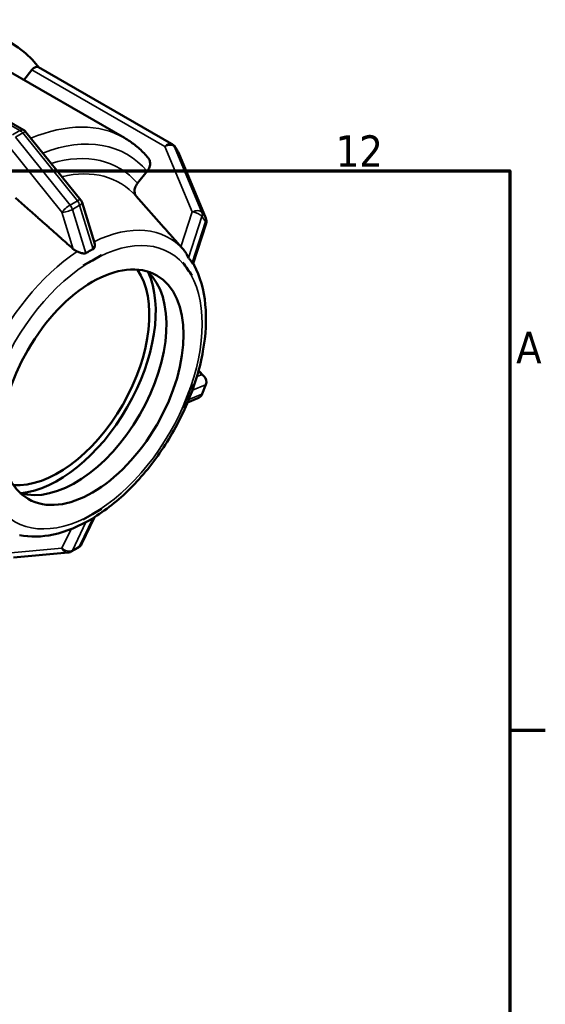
# Model space of a CAD drawing. Header units: millimetres. Extents: x 0 to 898, y -253 to 638.
# Tile 14 of 14: x 774 to 824, y 493 to 589. Entities that reach past the tile are written whole.
import ezdxf

# ---------------------------------------------------------------- set-up
doc = ezdxf.new("R2010")
doc.units = ezdxf.units.MM
for name, color, linetype, lineweight in [('Border (ANSI)', 7, 'Continuous', 70), ('Visible (ANSI)', 7, 'Continuous', 50), ('Visible Narrow (ANSI)', 7, 'Continuous', 35)]:
    doc.layers.add(name, color=color, linetype=linetype, lineweight=lineweight)
doc.styles.add('Note Text (ANSI)', font='tahoma.ttf')

# ---------------------------------------------------------------- blocks, each defined once
blk = doc.blocks.new('Borders Default Border')
at = {"layer": 'Border (ANSI)'}
blk.add_line((821, 519.75), (824.448, 519.75), dxfattribs=at)
at = {"layer": 'Border (ANSI)', "flags": 128}
blk.add_lwpolyline([(20, 20), (20, 574), (821, 574), (821, 20), (20, 20)], dxfattribs=at)
at = {"layer": 'Border (ANSI)', "char_height": 3.048, "attachment_point": 7, "style": 'Note Text (ANSI)'}
for s, insert in [('12', (804.127, 574.4)), ('A', (821.627, 555.351))]:
    blk.add_mtext(s, dxfattribs=dict(at, insert=insert))

msp = doc.modelspace()

# ---------------------------------------------------------------- linework, layer by layer
at = {"layer": 'Visible (ANSI)'}
for p, q in [((761.006, 585.375), (773.898, 577.95)), ((771.506, 584.194), (783.656, 577.197)), ((773.901, 582.815), (774.686, 583.79)), ((788.218, 576.638), (775.325, 584.062)), ((774.108, 577.771), (779.41, 571.178)), ((788.811, 575.914), (788.457, 576.418)), ((788.889, 575.772), (791.54, 569.423)), ((784.915, 572.797), (785.861, 573.972)), ((787.466, 568.526), (784.792, 571.541)), ((779.542, 570.929), (780.748, 567.031)), ((791.561, 568.902), (790.305, 565.031)), ((789.406, 566.339), (789.369, 566.381)), ((780.55, 565.324), (779.667, 564.815)), ((781.434, 565.833), (780.55, 565.324)), ((781.434, 565.835), (781.434, 565.833)), ((779.667, 564.815), (779.666, 564.817)), ((779.666, 564.814), (779.667, 564.815)), ((789.322, 565.109), (789.323, 565.11)), ((789.323, 565.11), (789.324, 565.112)), ((789.765, 564.479), (789.323, 565.11)), ((790.207, 563.848), (789.765, 564.479)), ((790.207, 563.848), (790.206, 563.848)), ((790.208, 563.851), (790.207, 563.848)), ((791.393, 554.07), (790.845, 554.652)), ((789.765, 552.177), (790.207, 553.316)), ((790.206, 553.317), (790.207, 553.316)), ((790.207, 553.316), (790.208, 553.316)), ((791.194, 552.373), (791.547, 553.284)), ((789.323, 551.037), (789.765, 552.177)), ((790.772, 551.947), (789.77, 551.549)), ((789.323, 551.037), (789.322, 551.038)), ((789.324, 551.037), (789.323, 551.037)), ((779.667, 540.21), (780.55, 540.719)), ((780.55, 540.719), (781.434, 541.228)), ((781.434, 541.229), (781.434, 541.228)), ((781.434, 541.228), (781.434, 541.226)), ((780.759, 540.425), (779.502, 537.811)), ((779.667, 540.21), (779.666, 540.211)), ((779.666, 540.208), (779.667, 540.21)), ((772.885, 536.495), (778.187, 536.981)), ((778.493, 537.078), (779.2, 537.486))]:
    msp.add_line(p, q, dxfattribs=at)
for centre, start, end in [((773.524, 577.301), 38.80817, 60.06401), ((787.843, 575.988), 35.02709, 60.06401), ((788.197, 575.484), 22.66139, 35.02709), ((778.826, 570.708), 17.19238, 38.80817), ((790.848, 569.134), 342.02282, 22.66139), ((790.848, 553.556), 338.80211, 43.33003), ((790.494, 552.644), 291.68539, 338.80211), ((778.826, 538.135), 299.93599, 334.32615), ((778.119, 537.728), 275.23725, 299.93599)]:
    msp.add_arc(centre, 0.75, start, end, dxfattribs=at)
for centre, major_axis, start_param, end_param in [((760.278, 564.696), (12.476, 21.665), 6.044605, 7.04247), ((774.951, 583.412), (0.374, 0.65), 0, 1.307063), ((777.227, 554.935), (-6.238, -10.832), 0.268577, 2.873016), ((778.889, 553.978), (-6.238, -10.832), 0.133072, 3.00852), ((777.227, 554.935), (-6.677, -11.595), 0.390275, 2.751318)]:
    msp.add_ellipse(centre, major_axis=major_axis, ratio=0.578093, start_param=start_param, end_param=end_param, dxfattribs=at)
msp.add_ellipse((780.55, 553.021), major_axis=(-6.238, -10.832), ratio=0.578093, dxfattribs=at)
for points, knots in [([(785.96, 575.254), (785.828, 575.411), (785.692, 575.563), (785.41, 575.856), (785.265, 575.998), (784.965, 576.269), (784.811, 576.399), (784.495, 576.647), (784.332, 576.766), (784, 576.99), (783.83, 577.097), (783.656, 577.197)], [5.2916957, 5.2916957, 5.2916957, 5.2916957, 5.3333008, 5.3333008, 5.3749058, 5.3749058, 5.4165108, 5.4165108, 5.4581158, 5.4581158, 5.4997209, 5.4997209, 5.4997209, 5.4997209]), ([(785.861, 573.972), (785.955, 574.09), (786.041, 574.243), (786.132, 574.509), (786.154, 574.668), (786.134, 574.923), (786.088, 575.064), (786.005, 575.196), (785.983, 575.225), (785.959, 575.253)], [-0.1852733, -0.1852733, -0.1852733, -0.1852733, -0.1388895, -0.1388895, -0.0925494, -0.0925494, -0.0462564, -0.0462564, -0.0331937, -0.0331937, -0.0331937, -0.0331937]), ([(784.817, 571.513), (784.793, 571.541), (784.771, 571.571), (784.688, 571.704), (784.642, 571.845), (784.621, 572.101), (784.643, 572.26), (784.735, 572.526), (784.82, 572.679), (784.915, 572.797)], [0.4035353, 0.4035353, 0.4035353, 0.4035353, 0.4168627, 0.4168627, 0.4631643, 0.4631643, 0.5095269, 0.5095269, 0.5559331, 0.5559331, 0.5559331, 0.5559331]), ([(779.079, 566.184), (779.055, 566.194), (779.031, 566.204), (778.896, 566.268), (778.794, 566.336), (778.711, 566.406), (778.705, 566.411), (778.7, 566.416), (778.694, 566.421)], [0.47434161, 0.47434161, 0.47434161, 0.47434161, 0.48177227, 0.48177227, 0.51731964, 0.51731964, 0.51731964, 0.5197265, 0.5197265, 0.5197265, 0.5197265]), ([(780.627, 566.424), (780.503, 566.364), (780.383, 566.299), (780.269, 566.234), (780.155, 566.168), (780.038, 566.096), (779.919, 566.017)], [-0.04825453, -0.04825453, -0.04825453, -0.04825453, 0, 0, 0, 0.04825453, 0.04825453, 0.04825453, 0.04825453]), ([(780.748, 567.031), (780.78, 566.928), (780.789, 566.818), (780.773, 566.657), (780.759, 566.595), (780.72, 566.511), (780.7, 566.48), (780.659, 566.443), (780.644, 566.433), (780.627, 566.424)], [-0.22229033, -0.22229033, -0.22229033, -0.22229033, -0.1867053, -0.1867053, -0.162279, -0.162279, -0.14673064, -0.14673064, -0.13828573, -0.13828573, -0.13828573, -0.13828573]), ([(789.369, 566.381), (789.368, 566.382), (789.367, 566.383), (789.286, 566.474), (789.211, 566.558), (789.148, 566.63), (789.143, 566.634), (789.139, 566.639), (789.135, 566.644)], [0.48137509, 0.48137509, 0.48137509, 0.48137509, 0.48177227, 0.48177227, 0.51731964, 0.51731964, 0.51731964, 0.5197265, 0.5197265, 0.5197265, 0.5197265]), ([(789.418, 566.325), (789.417, 566.325), (789.417, 566.326), (789.415, 566.328), (789.414, 566.329), (789.412, 566.331), (789.412, 566.332), (789.41, 566.334), (789.409, 566.335), (789.407, 566.337), (789.407, 566.338), (789.406, 566.339)], [5.307004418, 5.307004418, 5.307004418, 5.307004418, 5.307348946, 5.307348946, 5.307693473, 5.307693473, 5.308038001, 5.308038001, 5.308382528, 5.308382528, 5.308727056, 5.308727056, 5.308727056, 5.308727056]), ([(789.863, 565.578), (789.856, 565.587), (789.848, 565.598), (789.824, 565.636), (789.804, 565.673), (789.733, 565.82), (789.679, 565.938), (789.553, 566.153), (789.487, 566.247), (789.416, 566.327)], [-0.1363524, -0.1363524, -0.1363524, -0.1363524, -0.124674, -0.124674, -0.1019468, -0.1019468, -0.0646058, -0.0646058, -0.0332136, -0.0332136, -0.0332136, -0.0332136]), ([(779.919, 566.017), (779.903, 566.006), (779.886, 565.998), (779.835, 565.981), (779.793, 565.975), (779.638, 565.988), (779.52, 566.022), (779.288, 566.102), (779.181, 566.144), (779.079, 566.184)], [-0.1428057, -0.1428057, -0.1428057, -0.1428057, -0.128442, -0.128442, -0.1047066, -0.1047066, -0.0660896, -0.0660896, -0.0336261, -0.0336261, -0.0336261, -0.0336261]), ([(790.217, 565.073), (790.159, 565.168), (790.101, 565.257), (790.044, 565.338), (789.987, 565.419), (789.927, 565.5), (789.863, 565.578)], [1.07967905, 1.07967905, 1.07967905, 1.07967905, 1.12793357, 1.12793357, 1.12793357, 1.1761881, 1.1761881, 1.1761881, 1.1761881]), ([(773.477, 538.678), (774.522, 538.466), (775.636, 538.497), (778.008, 539.008), (779.273, 539.534), (781.793, 541.041), (783.047, 542.038), (785.388, 544.38), (786.475, 545.724), (788.383, 548.62), (789.205, 550.171), (790.506, 553.336), (790.985, 554.949), (791.548, 558.096), (791.629, 559.628), (791.354, 562.457), (791, 563.758), (790.38, 564.935), (790.347, 564.995), (790.313, 565.055)], [2.549122, 2.549122, 2.549122, 2.549122, 2.839255, 2.839255, 3.160675, 3.160675, 3.49363, 3.49363, 3.825284, 3.825284, 4.155374, 4.155374, 4.485842, 4.485842, 4.818317, 4.818317, 5.149666, 5.149666, 5.167815, 5.167815, 5.167815, 5.167815]), ([(790.305, 565.031), (790.302, 565.022), (790.297, 565.017), (790.279, 565.01), (790.264, 565.016), (790.237, 565.043), (790.227, 565.056), (790.217, 565.073)], [-0.21990461, -0.21990461, -0.21990461, -0.21990461, -0.19877279, -0.19877279, -0.16186905, -0.16186905, -0.14204809, -0.14204809, -0.14204809, -0.14204809])]:
    msp.add_open_spline(points, degree=3, knots=knots, dxfattribs=at)
for points, weights in [([(778.694, 566.421), (776.061, 568.756), (773.083, 571.395)], [1.0002260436, 1.00198629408, 1]), ([(789.135, 566.644), (788.321, 567.562), (787.466, 568.526)], [1.00022667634, 1.00093480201, 1.00103638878])]:
    msp.add_rational_spline(points, weights, degree=2, dxfattribs=at)
for points in [[(779.666, 564.817), (779.968, 564.987), (780.27, 565.162), (780.55, 565.324)], [(780.55, 565.324), (780.831, 565.485), (781.134, 565.658), (781.434, 565.835)], [(779.666, 564.814), (779.666, 564.815), (779.666, 564.816), (779.666, 564.817)], [(789.322, 565.109), (789.323, 565.11), (789.324, 565.111), (789.324, 565.112)], [(789.765, 564.479), (789.623, 564.682), (789.475, 564.894), (789.322, 565.109)], [(789.324, 565.112), (789.474, 564.894), (789.625, 564.679), (789.765, 564.479)], [(789.765, 564.479), (789.906, 564.279), (790.057, 564.062), (790.208, 563.851)], [(790.206, 563.848), (790.056, 564.065), (789.908, 564.276), (789.765, 564.479)], [(789.765, 552.177), (789.908, 552.545), (790.057, 552.926), (790.206, 553.317)], [(790.208, 553.316), (790.057, 552.928), (789.906, 552.538), (789.765, 552.177)], [(790.206, 553.317), (790.207, 553.317), (790.207, 553.316), (790.208, 553.316)], [(789.322, 551.038), (789.475, 551.427), (789.623, 551.808), (789.765, 552.177)], [(789.765, 552.177), (789.625, 551.815), (789.474, 551.425), (789.324, 551.037)], [(780.55, 540.719), (780.27, 540.558), (779.968, 540.384), (779.666, 540.208)], [(779.666, 540.211), (779.97, 540.384), (780.266, 540.555), (780.55, 540.719)], [(780.55, 540.719), (780.835, 540.883), (781.132, 541.053), (781.434, 541.229)], [(781.434, 541.226), (781.134, 541.055), (780.831, 540.88), (780.55, 540.719)], [(779.666, 540.208), (779.666, 540.209), (779.666, 540.21), (779.666, 540.211)]]:
    msp.add_open_spline(points, degree=3, dxfattribs=at)
at = {"layer": 'Visible Narrow (ANSI)'}
for p, q in [((760.631, 585.338), (773.524, 577.914)), ((774.686, 583.79), (787.578, 576.366)), ((773.524, 577.914), (772.816, 577.506)), ((773.082, 577.272), (773.789, 577.679)), ((773.789, 577.679), (779.091, 571.086)), ((778.384, 570.679), (773.082, 577.272)), ((772.286, 576.588), (777.588, 569.995)), ((787.578, 576.366), (790.229, 570.016)), ((788.506, 576.33), (788.86, 575.825)), ((791.157, 569.98), (788.506, 576.33)), ((788.86, 575.825), (791.511, 569.476)), ((779.091, 571.086), (778.384, 570.679)), ((778.605, 570.265), (779.312, 570.672)), ((779.919, 566.017), (778.605, 570.265)), ((779.312, 570.672), (780.627, 566.424)), ((777.588, 569.995), (778.694, 566.421)), ((790.229, 570.016), (789.135, 566.644)), ((789.863, 565.578), (791.164, 569.586)), ((791.518, 569.082), (790.217, 565.073)), ((791.511, 569.476), (791.157, 569.98)), ((791.164, 569.586), (791.518, 569.082)), ((791.113, 554.239), (790.677, 554.066)), ((790.817, 554.553), (791.113, 554.239)), ((790.241, 552.751), (791.518, 553.259)), ((791.518, 553.259), (791.164, 552.347)), ((791.164, 552.347), (789.891, 551.841)), ((778.605, 537.204), (779.919, 539.938)), ((780.626, 540.343), (779.312, 537.611)), ((778.473, 539.263), (777.588, 537.423)), ((779.312, 537.611), (778.605, 537.204)), ((777.588, 537.423), (772.286, 536.937))]:
    msp.add_line(p, q, dxfattribs=at)
for centre, major_axis, ratio, start_param, end_param in [((773.524, 577.301), (0.374, 0.65), 0.578093, 0, 0.783464), ((773.524, 577.301), (0.374, -0.65), 0.578093, 1.834529, 2.358128), ((773.524, 577.301), (0.584, 0.47), 0.212712, 0, 0.937714), ((772.428, 557.699), (11.228, 19.498), 0.578093, 0, 0.64703), ((773.312, 557.19), (10.604, 18.415), 0.578093, 6.07831, 6.903985), ((787.843, 575.988), (0.374, 0.65), 0.578093, 0, 1.307063), ((787.843, 575.988), (0.692, 0.289), 0.607, 0.132299, 1.703096), ((787.843, 575.988), (0.614, 0.43), 0.787757, 6.112167, 6.283185), ((788.197, 575.484), (0.614, 0.43), 0.787757, 6.112167, 6.283185), ((788.197, 575.484), (0.692, 0.289), 0.607, 0, 0.132299), ((773.312, 557.19), (9.836, 17.08), 0.578093, 6.082917, 6.831802), ((773.967, 556.812), (9.233, 16.033), 0.578093, 6.092192, 6.785641), ((778.826, 570.708), (0.584, 0.47), 0.212712, 0, 0.937714), ((778.826, 570.708), (0.374, -0.65), 0.578093, 1.197885, 1.834529), ((778.119, 570.301), (-0.584, -0.47), 0.212712, 4.079306, 5.650103), ((778.119, 570.301), (0.716, 0.222), 0.297281, 3.791944, 5.362741), ((778.119, 570.301), (-0.374, 0.65), 0.578093, 4.339477, 4.976122), ((778.826, 570.708), (0.716, 0.222), 0.297281, 5.362741, 6.283185), ((790.494, 569.638), (0.692, 0.289), 0.607, 0.132299, 1.703096), ((790.494, 569.638), (0.713, -0.231), 0.425763, 0.514358, 2.085154), ((790.494, 569.638), (0.614, 0.43), 0.787757, 5.475522, 6.112167), ((790.848, 569.134), (0.692, 0.289), 0.607, 0, 0.132299), ((790.848, 569.134), (0.614, 0.43), 0.787757, 5.475522, 6.112167), ((790.848, 569.134), (0.713, -0.231), 0.425763, 0, 0.514358), ((779.895, 553.399), (8.112, 14.087), 0.578093, 6.092192, 6.994974), ((780.55, 553.021), (7.509, 13.04), 0.578093, 6.019452, 7.06665), ((779.895, 553.399), (-8.112, -14.087), 0.578093, 3.996147, 4.901165), ((780.55, 553.021), (7.509, 13.04), 0.578093, 0.783464, 1.830662), ((780.55, 553.021), (7.509, 13.04), 0.578093, 4.972255, 6.019452), ((790.848, 553.556), (0.277, -0.697), 0.95377, 0.798708, 2.369504), ((790.848, 553.556), (0.546, 0.515), 0.89493, 0, 0.489158), ((790.848, 553.556), (0.699, -0.271), 0.209664, 6.06115, 6.283185), ((780.55, 553.021), (-7.509, -13.04), 0.578093, 0.783464, 1.830662), ((790.494, 552.644), (0.277, -0.697), 0.95377, 0, 0.798708), ((790.494, 552.644), (0.699, -0.271), 0.209664, 6.06115, 6.283185), ((780.55, 553.021), (-7.509, -13.04), 0.578093, 6.019452, 7.06665), ((778.826, 538.135), (0.374, -0.65), 0.578093, 0, 0.376779), ((778.826, 538.135), (0.676, -0.325), 0.758734, 5.804198, 6.283185), ((778.119, 537.728), (0.068, -0.747), 0.788574, 5.060317, 6.283185), ((778.119, 537.728), (-0.676, 0.325), 0.758734, 1.091809, 2.662605), ((778.119, 537.728), (0.374, -0.65), 0.578093, 0, 0.376779)]:
    msp.add_ellipse(centre, major_axis=major_axis, ratio=ratio, start_param=start_param, end_param=end_param, dxfattribs=at)

# ---------------------------------------------------------------- block references
msp.add_blockref('Borders Default Border', (0, 0))

doc.saveas('drawing.dxf')
